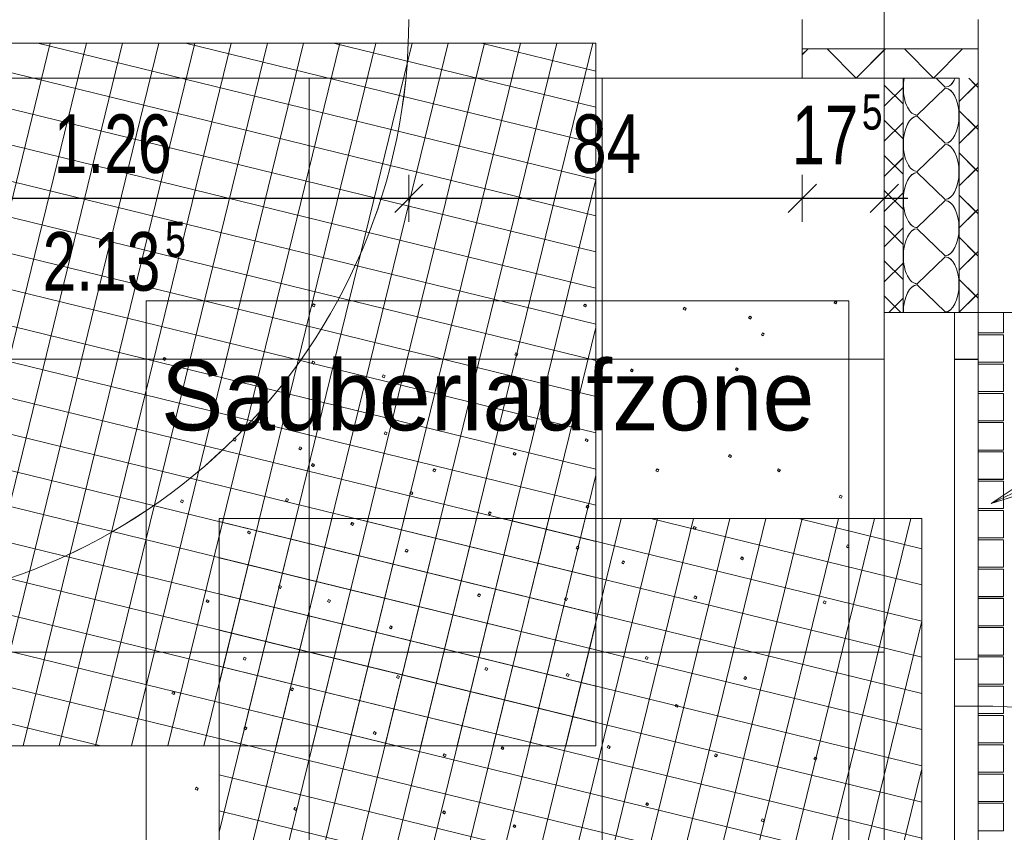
# Model space of a CAD drawing. Extents: x 229 to 926, y 37 to 878.
# Tile 42 of 201: x 516 to 558, y 131 to 165. Entities that reach past the tile are written whole.
import ezdxf
from ezdxf.lldxf.tags import DXFTag

# ---------------------------------------------------------------- set-up
doc = ezdxf.new("R2010")
doc.units = 0
doc.layers.get('0').update_dxf_attribs({"linetype": 'fein_strichliert', "lineweight": 13})
for name, color, linetype, lineweight in [('Axen', 7, 'Continuous', 25), ('Axen-A03CP9SWA9', 7, 'Continuous', 25), ('Beschriftung', 7, 'Continuous', 25), ('Beschriftung-A03CP9SUA9', 7, 'Continuous', 25), ('Bewegungsfläche', 7, 'Continuous', 25), ('Boden', 7, 'Continuous', 25), ('Boden-A03CP9SVA9', 7, 'Continuous', 25), ('Deckenspiegel', 7, 'Continuous', 25), ('Fullfläche', 7, 'Continuous', 25), ('Fullfläche-A03CP9SXA9', 7, 'Continuous', 25), ('Maßlinien', 7, 'Continuous', 25), ('Maßlinien-A03CP9T3A9', 7, 'Continuous', 25), ('Türen', 7, 'Continuous', 25), ('Türen-A03CP9T1A9', 7, 'Continuous', 25), ('Wände', 7, 'Continuous', 25), ('Wände-A03CP9T2A9', 7, 'Continuous', 25)]:
    doc.layers.add(name, color=color, linetype=linetype, lineweight=lineweight)
doc.styles.get("Standard").update_dxf_attribs({"font": 'arial.ttf'})
tags = doc.linetypes.add('ALL_S25', pattern=[0.001, 0, -0.001]).pattern_tags.tags
tags[6:7] = [DXFTag(74, 4), DXFTag(75, 0), DXFTag(340, '0'), DXFTag(46, 1.0), DXFTag(50, 0.0), DXFTag(44, 0.0), DXFTag(45, 0.0)]
tags[4:5] = [DXFTag(74, 4), DXFTag(75, 0), DXFTag(340, '0'), DXFTag(46, 1.0), DXFTag(50, 0.0), DXFTag(44, 0.0), DXFTag(45, 0.0)]
tags = doc.linetypes.add('ALL_S25-A03CP9T4A9', pattern=[0.001, 0, -0.001]).pattern_tags.tags
tags[6:7] = [DXFTag(74, 4), DXFTag(75, 0), DXFTag(340, '0'), DXFTag(46, 1.0), DXFTag(50, 0.0), DXFTag(44, 0.0), DXFTag(45, 0.0)]
tags[4:5] = [DXFTag(74, 4), DXFTag(75, 0), DXFTag(340, '0'), DXFTag(46, 1.0), DXFTag(50, 0.0), DXFTag(44, 0.0), DXFTag(45, 0.0)]
tags = doc.linetypes.add('fein_strichliert', pattern=[4, 1, -2, 1]).pattern_tags.tags
tags[8:9] = [DXFTag(74, 4), DXFTag(75, 0), DXFTag(340, '0'), DXFTag(46, 0.0), DXFTag(50, 0.0), DXFTag(44, 0.0), DXFTag(45, 0.0)]
tags[6:7] = [DXFTag(74, 4), DXFTag(75, 0), DXFTag(340, '0'), DXFTag(46, 0.0), DXFTag(50, 0.0), DXFTag(44, 0.0), DXFTag(45, 0.0)]
tags[4:5] = [DXFTag(74, 4), DXFTag(75, 0), DXFTag(340, '0'), DXFTag(46, 0.0), DXFTag(50, 0.0), DXFTag(44, 0.0), DXFTag(45, 0.0)]
tags = doc.linetypes.add('PUNKT2_S9', pattern=[0.001, 0, -0.001]).pattern_tags.tags
tags[6:7] = [DXFTag(74, 4), DXFTag(75, 0), DXFTag(340, '0'), DXFTag(46, 1.0), DXFTag(50, 0.0), DXFTag(44, 0.0), DXFTag(45, 0.0)]
tags[4:5] = [DXFTag(74, 4), DXFTag(75, 0), DXFTag(340, '0'), DXFTag(46, 1.0), DXFTag(50, 0.0), DXFTag(44, 0.0), DXFTag(45, 0.0)]
tags = doc.linetypes.add('PUNKT2_S9-A03CP9T5A9', pattern=[0.001, 0, -0.001]).pattern_tags.tags
tags[6:7] = [DXFTag(74, 4), DXFTag(75, 0), DXFTag(340, '0'), DXFTag(46, 1.0), DXFTag(50, 0.0), DXFTag(44, 0.0), DXFTag(45, 0.0)]
tags[4:5] = [DXFTag(74, 4), DXFTag(75, 0), DXFTag(340, '0'), DXFTag(46, 1.0), DXFTag(50, 0.0), DXFTag(44, 0.0), DXFTag(45, 0.0)]

# ---------------------------------------------------------------- blocks, each defined once
blk = doc.blocks.new('Referenz-A03CP9SSA9', base_point=(255.728, 65.704))
at = {"layer": 'Axen', "color": 0, "linetype": 'ALL_S25', "lineweight": -2, "ltscale": 0.13}
blk.add_line((552.834, 66.032), (552.834, 801.546), dxfattribs=at)
at = {"layer": 'Beschriftung', "color": 0, "lineweight": -2}
for p, q in [((557.389, 144.687), (569.972, 150.752)), ((557.389, 144.687), (561.499, 147.445)), ((557.389, 144.687), (561.499, 147.445)), ((562.107, 146.184), (557.389, 144.687)), ((562.107, 146.184), (557.389, 144.687)), ((557.389, 144.687), (557.389, 144.687)), ((557.389, 144.687), (557.389, 144.687)), ((557.389, 144.687), (557.389, 144.687))]:
    blk.add_line(p, q, dxfattribs=at)
at = {"layer": 'Bewegungsfläche', "color": 0, "lineweight": -2}
for p, q in [((510.514, 136.89), (517.232, 164.346)), ((510.514, 164.346), (540.514, 164.346)), ((511.436, 134.346), (518.776, 164.346)), ((512.98, 134.346), (520.321, 164.346)), ((514.524, 134.346), (521.865, 164.346)), ((516.069, 134.346), (523.409, 164.346)), ((516.699, 164.346), (540.514, 158.519)), ((517.613, 134.346), (524.953, 164.346)), ((519.157, 134.346), (526.498, 164.346)), ((520.701, 134.346), (528.042, 164.346)), ((522.246, 134.346), (529.586, 164.346)), ((523.01, 164.346), (540.514, 160.063)), ((523.79, 134.346), (531.13, 164.346)), ((525.334, 134.346), (532.675, 164.346)), ((526.878, 134.346), (534.219, 164.346)), ((528.423, 134.346), (535.763, 164.346)), ((529.321, 164.346), (540.514, 161.607)), ((529.967, 134.346), (537.307, 164.346)), ((531.511, 134.346), (538.852, 164.346)), ((533.055, 134.346), (540.396, 164.346)), ((535.633, 164.346), (540.514, 163.152)), ((540.514, 164.346), (540.514, 134.346)), ((510.514, 164.315), (540.514, 156.975)), ((510.514, 162.771), (540.514, 155.43)), ((510.514, 161.227), (540.514, 153.886)), ((510.514, 159.682), (540.514, 152.342)), ((534.6, 134.346), (540.514, 158.517)), ((510.514, 158.138), (540.514, 150.798)), ((510.514, 156.594), (540.514, 149.253)), ((510.514, 155.05), (540.514, 147.709)), ((510.514, 153.505), (540.514, 146.165)), ((536.144, 134.346), (540.514, 152.206)), ((510.514, 151.961), (540.514, 144.621)), ((510.514, 150.417), (540.514, 143.076)), ((510.514, 148.873), (540.514, 141.532)), ((510.514, 147.329), (540.514, 139.988)), ((537.688, 134.346), (540.514, 145.895)), ((510.514, 145.784), (540.514, 138.444)), ((510.514, 144.24), (540.514, 136.899)), ((524.434, 143.289), (524.619, 144.046)), ((524.434, 136.978), (526.163, 144.046)), ((524.434, 130.667), (527.707, 144.046)), ((524.434, 124.355), (529.252, 144.046)), ((524.434, 118.044), (530.796, 144.046)), ((554.434, 144.046), (524.434, 144.046)), ((524.434, 144.046), (524.434, 114.046)), ((524.434, 143.922), (554.434, 136.582)), ((525, 114.046), (532.34, 144.046)), ((526.544, 114.046), (533.885, 144.046)), ((528.088, 114.046), (535.429, 144.046)), ((529.632, 114.046), (536.973, 144.046)), ((530.24, 144.046), (554.434, 138.126)), ((531.177, 114.046), (538.517, 144.046)), ((532.721, 114.046), (540.062, 144.046)), ((534.265, 114.046), (541.606, 144.046)), ((535.809, 114.046), (543.15, 144.046)), ((536.551, 144.046), (554.434, 139.67)), ((537.354, 114.046), (544.694, 144.046)), ((538.898, 114.046), (546.239, 144.046)), ((540.442, 114.046), (547.783, 144.046)), ((541.986, 114.046), (549.327, 144.046)), ((542.862, 144.046), (554.434, 141.215)), ((543.531, 114.046), (550.871, 144.046)), ((545.075, 114.046), (552.416, 144.046)), ((546.619, 114.046), (553.96, 144.046)), ((549.173, 144.046), (554.434, 142.759)), ((554.434, 114.046), (554.434, 144.046)), ((510.514, 142.696), (540.514, 135.355)), ((524.434, 142.378), (554.434, 135.038)), ((510.514, 141.152), (538.327, 134.346)), ((524.434, 140.834), (554.434, 133.493)), ((510.514, 139.607), (532.016, 134.346)), ((539.232, 134.346), (540.514, 139.584)), ((548.163, 114.046), (554.434, 139.672)), ((524.434, 139.29), (554.434, 131.949)), ((510.514, 138.063), (525.705, 134.346)), ((524.434, 137.745), (554.434, 130.405)), ((510.514, 136.519), (519.393, 134.346)), ((524.434, 136.201), (554.434, 128.861)), ((524.434, 134.657), (554.434, 127.316)), ((540.514, 134.346), (510.514, 134.346)), ((549.708, 114.046), (554.434, 133.361)), ((524.434, 133.113), (554.434, 125.772)), ((524.434, 131.568), (554.434, 124.228))]:
    blk.add_line(p, q, dxfattribs=at)
at = {"layer": 'Boden', "color": 0, "lineweight": -2}
for p, q in [((521.316, 109.344), (521.321, 153.344)), ((521.321, 153.344), (551.321, 153.34)), ((528.417, 153.132), (528.462, 153.213)), ((528.498, 153.088), (528.417, 153.132)), ((528.462, 153.213), (528.542, 153.169)), ((528.542, 153.169), (528.498, 153.088)), ((540, 153.126), (540.044, 153.206)), ((540.08, 153.081), (540, 153.126)), ((540.044, 153.206), (540.124, 153.162)), ((540.124, 153.162), (540.08, 153.081)), ((544.247, 152.986), (544.292, 153.066)), ((544.292, 153.066), (544.372, 153.022)), ((544.372, 153.022), (544.328, 152.942)), ((550.689, 153.255), (550.733, 153.335)), ((550.769, 153.211), (550.689, 153.255)), ((550.733, 153.335), (550.813, 153.291)), ((550.813, 153.291), (550.769, 153.211)), ((551.321, 153.34), (551.316, 109.34)), ((544.328, 152.942), (544.247, 152.986)), ((547.043, 152.612), (547.087, 152.692)), ((547.124, 152.567), (547.043, 152.612)), ((547.087, 152.692), (547.168, 152.648)), ((547.168, 152.648), (547.124, 152.567)), ((559.834, 152.846), (556.834, 152.846)), ((556.834, 152.846), (556.834, 109.846)), ((557.926, 151.974), (557.927, 152.846)), ((547.585, 151.894), (547.629, 151.975)), ((547.666, 151.85), (547.585, 151.894)), ((547.629, 151.975), (547.71, 151.931)), ((547.71, 151.931), (547.666, 151.85)), ((556.834, 151.974), (557.926, 151.974)), ((557.926, 151.894), (556.834, 151.894)), ((557.926, 150.724), (557.926, 151.894)), ((522.043, 150.842), (522.088, 150.923)), ((522.088, 150.923), (522.168, 150.878)), ((537.064, 151.043), (537.108, 151.124)), ((537.145, 150.999), (537.064, 151.043)), ((537.108, 151.124), (537.189, 151.08)), ((537.189, 151.08), (537.145, 150.999)), ((522.124, 150.798), (522.043, 150.842)), ((522.168, 150.878), (522.124, 150.798)), ((528.398, 150.69), (528.443, 150.771)), ((528.479, 150.646), (528.398, 150.69)), ((528.443, 150.771), (528.523, 150.726)), ((528.523, 150.726), (528.479, 150.646)), ((546.476, 150.406), (546.521, 150.486)), ((546.521, 150.486), (546.601, 150.442)), ((556.834, 150.724), (557.926, 150.724)), ((557.926, 150.644), (556.834, 150.644)), ((557.925, 149.474), (557.926, 150.644)), ((531.401, 150.105), (531.445, 150.186)), ((531.482, 150.061), (531.401, 150.105)), ((531.445, 150.186), (531.526, 150.141)), ((531.526, 150.141), (531.482, 150.061)), ((541.993, 150.352), (542.037, 150.433)), ((542.074, 150.308), (541.993, 150.352)), ((542.037, 150.433), (542.118, 150.388)), ((542.118, 150.388), (542.074, 150.308)), ((546.557, 150.361), (546.476, 150.406)), ((546.601, 150.442), (546.557, 150.361)), ((537.364, 149.152), (537.408, 149.233)), ((537.408, 149.233), (537.489, 149.188)), ((549.272, 149.386), (549.317, 149.466)), ((549.353, 149.341), (549.272, 149.386)), ((549.317, 149.466), (549.397, 149.422)), ((549.397, 149.422), (549.353, 149.341)), ((556.834, 149.474), (557.925, 149.474)), ((557.925, 149.394), (556.834, 149.394)), ((557.925, 148.224), (557.925, 149.394)), ((537.445, 149.108), (537.364, 149.152)), ((537.489, 149.188), (537.445, 149.108)), ((544.859, 149.019), (544.903, 149.1)), ((544.94, 148.975), (544.859, 149.019)), ((544.903, 149.1), (544.984, 149.055)), ((544.984, 149.055), (544.94, 148.975)), ((526.534, 148.003), (526.579, 148.083)), ((526.615, 147.959), (526.534, 148.003)), ((526.579, 148.083), (526.659, 148.039)), ((526.659, 148.039), (526.615, 147.959)), ((556.834, 148.224), (557.925, 148.224)), ((557.924, 148.144), (556.834, 148.144)), ((557.924, 146.974), (557.924, 148.144)), ((531.484, 147.671), (531.528, 147.752)), ((531.564, 147.627), (531.484, 147.671)), ((531.528, 147.752), (531.609, 147.708)), ((531.609, 147.708), (531.564, 147.627)), ((525.043, 147.403), (525.087, 147.483)), ((525.123, 147.358), (525.043, 147.403)), ((525.087, 147.483), (525.167, 147.439)), ((525.167, 147.439), (525.123, 147.358)), ((527.838, 147.028), (527.883, 147.109)), ((527.883, 147.109), (527.963, 147.064)), ((540.067, 147.376), (540.112, 147.457)), ((540.148, 147.332), (540.067, 147.376)), ((540.112, 147.457), (540.192, 147.412)), ((540.192, 147.412), (540.148, 147.332)), ((527.919, 146.984), (527.838, 147.028)), ((527.963, 147.064), (527.919, 146.984)), ((536.988, 146.793), (537.032, 146.874)), ((537.068, 146.749), (536.988, 146.793)), ((537.032, 146.874), (537.113, 146.829)), ((537.113, 146.829), (537.068, 146.749)), ((546.18, 146.696), (546.225, 146.776)), ((546.261, 146.651), (546.18, 146.696)), ((546.225, 146.776), (546.305, 146.732)), ((546.305, 146.732), (546.261, 146.651)), ((556.834, 146.974), (557.924, 146.974)), ((557.924, 146.894), (556.834, 146.894)), ((557.923, 145.724), (557.924, 146.894)), ((528.38, 146.311), (528.424, 146.392)), ((528.461, 146.267), (528.38, 146.311)), ((528.424, 146.392), (528.505, 146.347)), ((528.505, 146.347), (528.461, 146.267)), ((533.568, 146.09), (533.612, 146.171)), ((533.649, 146.046), (533.568, 146.09)), ((533.612, 146.171), (533.693, 146.127)), ((533.693, 146.127), (533.649, 146.046)), ((543.087, 146.088), (543.131, 146.168)), ((543.168, 146.043), (543.087, 146.088)), ((543.131, 146.168), (543.212, 146.124)), ((543.212, 146.124), (543.168, 146.043)), ((548.271, 146.095), (548.315, 146.176)), ((548.352, 146.051), (548.271, 146.095)), ((548.315, 146.176), (548.396, 146.132)), ((548.396, 146.132), (548.352, 146.051)), ((556.834, 145.724), (557.923, 145.724)), ((557.923, 145.644), (556.834, 145.644)), ((557.923, 144.474), (557.923, 145.644)), ((532.581, 145.116), (532.625, 145.197)), ((532.661, 145.072), (532.581, 145.116)), ((532.625, 145.197), (532.706, 145.152)), ((532.706, 145.152), (532.661, 145.072)), ((550.911, 144.967), (550.955, 145.048)), ((550.955, 145.048), (551.036, 145.004)), ((551.036, 145.004), (550.992, 144.923)), ((522.788, 144.769), (522.833, 144.849)), ((522.869, 144.724), (522.788, 144.769)), ((522.833, 144.849), (522.913, 144.805)), ((522.913, 144.805), (522.869, 144.724)), ((527.272, 144.822), (527.316, 144.903)), ((527.352, 144.778), (527.272, 144.822)), ((527.316, 144.903), (527.396, 144.859)), ((527.396, 144.859), (527.352, 144.778)), ((540.103, 144.533), (540.147, 144.613)), ((540.147, 144.613), (540.227, 144.569)), ((550.992, 144.923), (550.911, 144.967)), ((535.933, 144.258), (535.978, 144.339)), ((536.014, 144.214), (535.933, 144.258)), ((535.978, 144.339), (536.058, 144.294)), ((536.058, 144.294), (536.014, 144.214)), ((540.183, 144.488), (540.103, 144.533)), ((540.227, 144.569), (540.183, 144.488)), ((556.834, 144.474), (557.923, 144.474)), ((557.923, 144.394), (556.834, 144.394)), ((557.922, 143.224), (557.923, 144.394)), ((530.068, 143.802), (530.112, 143.883)), ((530.148, 143.758), (530.068, 143.802)), ((530.112, 143.883), (530.192, 143.839)), ((530.192, 143.839), (530.148, 143.758)), ((525.654, 143.436), (525.699, 143.516)), ((525.735, 143.391), (525.654, 143.436)), ((525.699, 143.516), (525.779, 143.472)), ((525.779, 143.472), (525.735, 143.391)), ((544.675, 143.634), (544.72, 143.714)), ((544.756, 143.589), (544.675, 143.634)), ((544.72, 143.714), (544.8, 143.67)), ((544.8, 143.67), (544.756, 143.589)), ((551.215, 142.848), (551.259, 142.928)), ((551.259, 142.928), (551.32, 142.895)), ((556.834, 143.224), (557.922, 143.224)), ((557.922, 143.144), (556.834, 143.144)), ((557.921, 141.974), (557.922, 143.144)), ((532.378, 142.662), (532.422, 142.742)), ((532.458, 142.618), (532.378, 142.662)), ((532.422, 142.742), (532.503, 142.698)), ((532.503, 142.698), (532.458, 142.618)), ((539.674, 142.784), (539.718, 142.864)), ((539.754, 142.739), (539.674, 142.784)), ((539.718, 142.864), (539.799, 142.82)), ((539.799, 142.82), (539.754, 142.739)), ((551.295, 142.804), (551.215, 142.848)), ((551.32, 142.848), (551.295, 142.804)), ((551.32, 142.895), (551.32, 142.848)), ((541.625, 142.163), (541.669, 142.244)), ((541.705, 142.119), (541.625, 142.163)), ((541.669, 142.244), (541.749, 142.2)), ((541.749, 142.2), (541.705, 142.119)), ((546.701, 142.327), (546.745, 142.408)), ((546.781, 142.283), (546.701, 142.327)), ((546.745, 142.408), (546.826, 142.363)), ((546.826, 142.363), (546.781, 142.283)), ((556.834, 141.974), (557.921, 141.974)), ((557.921, 141.894), (556.834, 141.894)), ((557.921, 140.724), (557.921, 141.894)), ((526.976, 141.112), (527.02, 141.193)), ((527.056, 141.068), (526.976, 141.112)), ((527.02, 141.193), (527.1, 141.148)), ((527.1, 141.148), (527.056, 141.068)), ((535.475, 140.75), (535.519, 140.831)), ((535.519, 140.831), (535.599, 140.787)), ((523.882, 140.504), (523.927, 140.585)), ((523.963, 140.46), (523.882, 140.504)), ((523.927, 140.585), (524.007, 140.541)), ((524.007, 140.541), (523.963, 140.46)), ((529.066, 140.512), (529.111, 140.592)), ((529.147, 140.468), (529.066, 140.512)), ((529.111, 140.592), (529.191, 140.548)), ((529.191, 140.548), (529.147, 140.468)), ((535.555, 140.706), (535.475, 140.75)), ((535.599, 140.787), (535.555, 140.706)), ((539.184, 140.6), (539.228, 140.681)), ((539.265, 140.556), (539.184, 140.6)), ((539.228, 140.681), (539.309, 140.636)), ((539.309, 140.636), (539.265, 140.556)), ((544.706, 140.664), (544.75, 140.745)), ((544.786, 140.62), (544.706, 140.664)), ((544.75, 140.745), (544.83, 140.7)), ((544.83, 140.7), (544.786, 140.62)), ((550.223, 140.456), (550.267, 140.537)), ((550.304, 140.412), (550.223, 140.456)), ((550.267, 140.537), (550.348, 140.492)), ((550.348, 140.492), (550.304, 140.412)), ((556.834, 140.724), (557.921, 140.724)), ((557.921, 140.644), (556.834, 140.644)), ((557.92, 139.474), (557.921, 140.644)), ((531.706, 139.384), (531.75, 139.465)), ((531.787, 139.34), (531.706, 139.384)), ((531.75, 139.465), (531.831, 139.42)), ((531.831, 139.42), (531.787, 139.34)), ((556.834, 139.474), (557.92, 139.474)), ((557.92, 139.394), (556.834, 139.394)), ((557.919, 138.224), (557.92, 139.394)), ((525.471, 138.05), (525.515, 138.131)), ((525.551, 138.006), (525.471, 138.05)), ((525.515, 138.131), (525.595, 138.087)), ((525.595, 138.087), (525.551, 138.006)), ((542.624, 138.08), (542.668, 138.161)), ((542.705, 138.036), (542.624, 138.08)), ((542.668, 138.161), (542.749, 138.117)), ((542.749, 138.117), (542.705, 138.036)), ((556.834, 138.224), (557.919, 138.224)), ((557.919, 138.144), (556.834, 138.144)), ((557.919, 136.974), (557.919, 138.144)), ((535.783, 137.612), (535.827, 137.692)), ((535.864, 137.567), (535.783, 137.612)), ((535.827, 137.692), (535.908, 137.648)), ((535.908, 137.648), (535.864, 137.567)), ((532.01, 137.265), (532.054, 137.345)), ((532.09, 137.22), (532.01, 137.265)), ((532.054, 137.345), (532.135, 137.301)), ((532.135, 137.301), (532.09, 137.22)), ((539.254, 137.35), (539.298, 137.431)), ((539.335, 137.306), (539.254, 137.35)), ((539.298, 137.431), (539.379, 137.387)), ((539.379, 137.387), (539.335, 137.306)), ((546.831, 137.221), (546.876, 137.301)), ((546.912, 137.176), (546.831, 137.221)), ((546.876, 137.301), (546.956, 137.257)), ((546.956, 137.257), (546.912, 137.176)), ((522.42, 136.58), (522.464, 136.661)), ((522.464, 136.661), (522.545, 136.616)), ((522.545, 136.616), (522.5, 136.536)), ((527.496, 136.744), (527.54, 136.824)), ((527.576, 136.699), (527.496, 136.744)), ((527.54, 136.824), (527.621, 136.78)), ((527.621, 136.78), (527.576, 136.699)), ((556.834, 136.974), (557.919, 136.974)), ((557.919, 136.894), (556.834, 136.894)), ((557.918, 135.724), (557.919, 136.894)), ((522.5, 136.536), (522.42, 136.58)), ((543.906, 136.037), (543.95, 136.117)), ((543.986, 135.992), (543.906, 136.037)), ((543.95, 136.117), (544.03, 136.073)), ((544.03, 136.073), (543.986, 135.992)), ((556.834, 135.724), (557.918, 135.724)), ((557.918, 135.644), (556.834, 135.644)), ((557.917, 134.474), (557.918, 135.644)), ((525.501, 135.081), (525.545, 135.161)), ((525.581, 135.036), (525.501, 135.081)), ((525.545, 135.161), (525.626, 135.117)), ((525.626, 135.117), (525.581, 135.036)), ((531.018, 134.873), (531.062, 134.953)), ((531.062, 134.953), (531.143, 134.909)), ((531.099, 134.828), (531.018, 134.873)), ((531.143, 134.909), (531.099, 134.828)), ((536.475, 134.23), (536.519, 134.311)), ((536.555, 134.186), (536.475, 134.23)), ((536.519, 134.311), (536.599, 134.267)), ((536.599, 134.267), (536.555, 134.186)), ((541.002, 134.276), (541.046, 134.357)), ((541.082, 134.232), (541.002, 134.276)), ((541.046, 134.357), (541.126, 134.312)), ((541.126, 134.312), (541.082, 134.232)), ((556.834, 134.474), (557.917, 134.474)), ((557.917, 134.394), (556.834, 134.394)), ((557.917, 133.224), (557.917, 134.394)), ((534.001, 133.928), (534.045, 134.008)), ((534.081, 133.883), (534.001, 133.928)), ((534.045, 134.008), (534.125, 133.964)), ((534.125, 133.964), (534.081, 133.883)), ((545.583, 133.921), (545.627, 134.001)), ((545.664, 133.877), (545.583, 133.921)), ((545.627, 134.001), (545.708, 133.957)), ((545.708, 133.957), (545.664, 133.877)), ((549.831, 133.781), (549.875, 133.862)), ((549.911, 133.737), (549.831, 133.781)), ((549.875, 133.862), (549.956, 133.817)), ((549.956, 133.817), (549.911, 133.737)), ((556.834, 133.224), (557.917, 133.224)), ((557.917, 133.144), (556.834, 133.144)), ((557.916, 131.974), (557.917, 133.144)), ((523.419, 132.497), (523.464, 132.577)), ((523.5, 132.453), (523.419, 132.497)), ((523.464, 132.577), (523.544, 132.533)), ((523.544, 132.533), (523.5, 132.453)), ((556.834, 131.974), (557.916, 131.974)), ((527.627, 131.637), (527.671, 131.718)), ((527.707, 131.593), (527.627, 131.637)), ((527.671, 131.718), (527.751, 131.673)), ((527.751, 131.673), (527.707, 131.593)), ((533.982, 131.485), (534.026, 131.566)), ((534.026, 131.566), (534.107, 131.522)), ((542.648, 131.839), (542.692, 131.919)), ((542.728, 131.794), (542.648, 131.839)), ((542.692, 131.919), (542.772, 131.875)), ((542.772, 131.875), (542.728, 131.794)), ((557.916, 131.894), (556.834, 131.894)), ((557.915, 130.724), (557.916, 131.894)), ((534.062, 131.441), (533.982, 131.485)), ((534.107, 131.522), (534.062, 131.441)), ((547.577, 131.147), (547.621, 131.228)), ((547.657, 131.103), (547.577, 131.147)), ((547.621, 131.228), (547.701, 131.183)), ((547.701, 131.183), (547.657, 131.103)), ((536.984, 130.9), (537.029, 130.981)), ((537.065, 130.856), (536.984, 130.9)), ((537.029, 130.981), (537.109, 130.937)), ((537.109, 130.937), (537.065, 130.856)), ((556.834, 130.724), (557.915, 130.724))]:
    blk.add_line(p, q, dxfattribs=at)
at = {"layer": 'Fullfläche', "color": 0, "lineweight": -2}
for p, q in [((549.334, 163.852), (549.578, 164.096)), ((551.63, 162.854), (550.389, 164.096)), ((551.637, 162.854), (552.878, 164.096)), ((554.93, 162.854), (553.69, 164.096)), ((554.937, 162.854), (556.177, 164.095)), ((551.626, 162.846), (551.63, 162.85)), ((551.642, 162.846), (551.637, 162.85)), ((554.925, 162.845), (554.93, 162.85)), ((554.942, 162.845), (554.937, 162.85)), ((555.434, 162.47), (555.042, 162.846)), ((556.734, 162.556), (556.443, 162.846)), ((552.834, 162.552), (553.634, 161.753)), ((552.834, 161.655), (553.634, 162.454)), ((554.234, 161.27), (555.434, 162.422)), ((556.734, 162.552), (556.034, 161.853)), ((556.834, 162.654), (556.735, 162.556)), ((556.834, 162.454), (556.735, 162.552)), ((556.734, 160.756), (556.034, 161.455)), ((552.834, 161.052), (553.634, 160.253)), ((555.434, 160.07), (554.234, 161.222)), ((552.834, 160.155), (553.634, 160.954)), ((556.734, 160.752), (556.034, 160.053)), ((556.834, 160.854), (556.735, 160.756)), ((556.834, 160.654), (556.735, 160.752)), ((554.234, 158.87), (555.434, 160.022)), ((552.834, 159.552), (553.634, 158.753)), ((552.834, 158.655), (553.634, 159.454)), ((556.734, 158.956), (556.034, 159.655)), ((556.734, 158.952), (556.034, 158.253)), ((556.834, 159.054), (556.735, 158.956)), ((556.834, 158.854), (556.735, 158.952)), ((555.434, 157.67), (554.234, 158.822)), ((552.834, 158.052), (553.634, 157.253)), ((552.834, 157.155), (553.634, 157.954)), ((554.234, 156.47), (555.434, 157.622)), ((556.734, 157.156), (556.034, 157.855)), ((556.834, 157.254), (556.736, 157.156)), ((556.734, 157.152), (556.034, 156.453)), ((556.834, 157.054), (556.736, 157.152)), ((552.834, 156.553), (553.634, 155.753)), ((552.834, 155.655), (553.634, 156.454)), ((555.434, 155.27), (554.234, 156.422)), ((556.734, 155.356), (556.034, 156.055)), ((554.234, 154.07), (555.434, 155.222)), ((556.734, 155.352), (556.034, 154.653)), ((556.834, 155.454), (556.736, 155.356)), ((556.834, 155.254), (556.736, 155.352)), ((552.834, 155.053), (553.634, 154.253)), ((552.834, 154.155), (553.634, 154.954)), ((556.734, 153.556), (556.034, 154.255)), ((555.434, 152.87), (554.234, 154.022)), ((552.834, 153.553), (553.541, 152.846)), ((553.025, 152.846), (553.634, 153.454)), ((556.734, 153.552), (556.034, 152.853)), ((556.834, 153.654), (556.736, 153.556)), ((556.834, 153.454), (556.736, 153.552))]:
    blk.add_line(p, q, dxfattribs=at)
for centre, start_param, end_param in [((554.234, 162.446), 1.223713, 1.570796), ((555.434, 163.646), 3.141593, 3.964269), ((554.234, 162.446), 1.570796, 3.141593), ((555.434, 161.246), 3.141593, 6.283185), ((554.234, 160.046), 0, 1.570796), ((554.234, 160.046), 1.570796, 3.141593), ((555.434, 158.846), 3.141593, 6.283185), ((554.234, 157.646), 0, 1.570796), ((554.234, 157.646), 1.570796, 3.141593), ((555.434, 156.446), 3.141593, 6.283185), ((554.234, 155.246), 0, 1.570796), ((554.234, 155.246), 1.570796, 3.141593), ((555.434, 154.046), 3.141593, 6.283185), ((554.234, 152.846), 0, 1.570796)]:
    blk.add_ellipse(centre, major_axis=(0, 1.176), ratio=0.5, start_param=start_param, end_param=end_param, dxfattribs=at)
at = {"layer": 'Maßlinien', "color": 0, "lineweight": -2}
for p, q in [((532.534, 157.719), (532.534, 158.719)), ((549.334, 157.719), (549.334, 158.719)), ((552.834, 157.719), (552.834, 158.719)), ((531.934, 157.119), (533.134, 158.319)), ((548.734, 157.119), (549.934, 158.319)), ((552.234, 157.119), (553.434, 158.319)), ((507.334, 157.719), (532.534, 157.719)), ((532.534, 157.719), (532.534, 156.719)), ((532.534, 157.719), (549.334, 157.719)), ((549.334, 157.719), (549.334, 156.719)), ((549.334, 157.719), (552.834, 157.719)), ((552.834, 157.719), (552.834, 156.719)), ((552.834, 157.719), (553.834, 157.719))]:
    blk.add_line(p, q, dxfattribs=at)
at = {"layer": 'Türen', "color": 0, "lineweight": -2}
for p, q in [((555.834, 152.846), (555.834, 136.046)), ((556.834, 136.046), (556.834, 152.846)), ((556.834, 150.846), (555.834, 150.846)), ((555.834, 138.046), (556.834, 138.046)), ((556.834, 136.046), (555.834, 136.046))]:
    blk.add_line(p, q, dxfattribs=at)
at = {"layer": 'Türen', "color": 0, "linetype": 'PUNKT2_S9', "lineweight": -2, "ltscale": 0.13}
for p, q in [((555.834, 136.046), (555.834, 110.846)), ((556.834, 110.846), (556.834, 136.046))]:
    blk.add_line(p, q, dxfattribs=at)
at = {"layer": 'Türen', "color": 0, "lineweight": -2}
for centre, major_axis, end_param in [((507.334, 165.346), (0, -25.2), 1.570796), ((556.834, 110.846), (25.2, 0), 1.570797)]:
    blk.add_ellipse(centre, major_axis=major_axis, ratio=1, start_param=0, end_param=end_param, dxfattribs=at)
at = {"layer": 'Wände', "color": 0, "lineweight": -2}
for p, q in [((549.334, 165.346), (549.334, 162.846)), ((556.834, 152.846), (556.834, 165.346)), ((549.334, 164.096), (556.834, 164.095)), ((549.334, 162.846), (556.034, 162.846)), ((552.834, 162.846), (552.834, 152.846)), ((553.634, 152.846), (553.634, 162.846)), ((556.034, 152.846), (556.034, 162.846)), ((552.834, 152.846), (556.834, 152.846)), ((552.834, 132.346), (552.834, 132.346))]:
    blk.add_line(p, q, dxfattribs=at)
at = {"layer": 'Boden', "color": 0, "lineweight": -2, "insert": (521.96, 150.817), "char_height": 3, "attachment_point": 1, "rotation": 359.9932}
blk.add_mtext('{\\W0.95;\\fArial;Sauberlaufzone}', dxfattribs=at)
at = {"layer": 'Maßlinien', "color": 0, "lineweight": -2, "attachment_point": 1, "rotation": 0}
for s, insert, char_height in [('{\\W0.76;\\fArial;5}', (551.873, 162.154), 1.5), ('{\\W0.73;\\fArial;17}', (548.885, 161.672), 2.5), ('{\\W0.74;\\fArial;1.26}', (517.381, 161.302), 2.5), ('{\\W0.76;\\fArial;84}', (539.505, 161.302), 2.5), ('{\\W0.76;\\fArial;5}', (522.132, 156.719), 1.5), ('{\\W0.74;\\fArial;2.13}', (516.903, 156.277), 2.5)]:
    blk.add_mtext(s, dxfattribs=dict(at, insert=insert, char_height=char_height))
blk = doc.blocks.new('Referenz-A03CP9T9A9', base_point=(255.728, 65.706))
at = {"layer": 'Axen-A03CP9SWA9', "color": 0, "linetype": 'ALL_S25-A03CP9T4A9', "lineweight": -2, "ltscale": 0.13}
blk.add_line((552.833, 66.032), (552.833, 801.546), dxfattribs=at)
at = {"layer": 'Beschriftung-A03CP9SUA9', "color": 0, "lineweight": -2}
for p, q in [((557.389, 144.688), (569.972, 150.754)), ((557.389, 144.688), (561.499, 147.447)), ((557.389, 144.688), (561.499, 147.447)), ((562.107, 146.185), (557.389, 144.688)), ((562.107, 146.185), (557.389, 144.688))]:
    blk.add_line(p, q, dxfattribs=at)
at = {"layer": 'Boden-A03CP9SVA9', "color": 0, "lineweight": -2}
for p, q in [((521.316, 109.345), (521.321, 153.345)), ((521.321, 153.345), (551.321, 153.341)), ((528.417, 153.134), (528.461, 153.214)), ((528.497, 153.09), (528.417, 153.134)), ((528.461, 153.214), (528.542, 153.17)), ((528.542, 153.17), (528.497, 153.09)), ((539.999, 153.127), (540.044, 153.208)), ((540.08, 153.083), (539.999, 153.127)), ((540.044, 153.208), (540.124, 153.163)), ((540.124, 153.163), (540.08, 153.083)), ((544.247, 152.987), (544.291, 153.068)), ((544.291, 153.068), (544.372, 153.024)), ((544.372, 153.024), (544.328, 152.943)), ((550.688, 153.256), (550.732, 153.337)), ((550.769, 153.212), (550.688, 153.256)), ((550.732, 153.337), (550.813, 153.292)), ((550.813, 153.292), (550.769, 153.212)), ((551.321, 153.341), (551.315, 109.342)), ((544.328, 152.943), (544.247, 152.987)), ((547.043, 152.613), (547.087, 152.694)), ((547.123, 152.569), (547.043, 152.613)), ((547.087, 152.694), (547.168, 152.649)), ((547.168, 152.649), (547.123, 152.569)), ((559.833, 152.847), (556.833, 152.847)), ((556.833, 152.847), (556.833, 109.847)), ((557.926, 151.975), (557.926, 152.847)), ((547.585, 151.896), (547.629, 151.976)), ((547.665, 151.851), (547.585, 151.896)), ((547.629, 151.976), (547.709, 151.932)), ((547.709, 151.932), (547.665, 151.851)), ((556.833, 151.976), (557.926, 151.975)), ((557.926, 151.895), (556.833, 151.896)), ((557.925, 150.725), (557.926, 151.895)), ((522.043, 150.843), (522.087, 150.924)), ((522.087, 150.924), (522.168, 150.88)), ((537.064, 151.045), (537.108, 151.125)), ((537.144, 151), (537.064, 151.045)), ((537.108, 151.125), (537.189, 151.081)), ((537.189, 151.081), (537.144, 151)), ((522.123, 150.799), (522.043, 150.843)), ((522.168, 150.88), (522.123, 150.799)), ((528.398, 150.691), (528.442, 150.772)), ((528.478, 150.647), (528.398, 150.691)), ((528.442, 150.772), (528.523, 150.728)), ((528.523, 150.728), (528.478, 150.647)), ((546.476, 150.407), (546.52, 150.488)), ((546.52, 150.488), (546.601, 150.443)), ((556.833, 150.726), (557.925, 150.725)), ((557.925, 150.645), (556.833, 150.646)), ((557.925, 149.475), (557.925, 150.645)), ((531.401, 150.106), (531.445, 150.187)), ((531.481, 150.062), (531.401, 150.106)), ((531.445, 150.187), (531.525, 150.143)), ((531.525, 150.143), (531.481, 150.062)), ((541.993, 150.353), (542.037, 150.434)), ((542.073, 150.309), (541.993, 150.353)), ((542.037, 150.434), (542.118, 150.39)), ((542.118, 150.39), (542.073, 150.309)), ((546.557, 150.363), (546.476, 150.407)), ((546.601, 150.443), (546.557, 150.363)), ((537.364, 149.153), (537.408, 149.234)), ((537.408, 149.234), (537.489, 149.19)), ((549.272, 149.387), (549.316, 149.468)), ((549.353, 149.343), (549.272, 149.387)), ((549.316, 149.468), (549.397, 149.423)), ((549.397, 149.423), (549.353, 149.343)), ((556.833, 149.476), (557.925, 149.475)), ((557.925, 149.395), (556.833, 149.396)), ((557.924, 148.225), (557.925, 149.395)), ((537.444, 149.109), (537.364, 149.153)), ((537.489, 149.19), (537.444, 149.109)), ((544.859, 149.02), (544.903, 149.101)), ((544.939, 148.976), (544.859, 149.02)), ((544.903, 149.101), (544.984, 149.057)), ((544.984, 149.057), (544.939, 148.976)), ((526.534, 148.004), (526.578, 148.085)), ((526.615, 147.96), (526.534, 148.004)), ((526.578, 148.085), (526.659, 148.041)), ((526.659, 148.041), (526.615, 147.96)), ((556.833, 148.226), (557.924, 148.225)), ((557.924, 148.145), (556.833, 148.146)), ((557.923, 146.975), (557.924, 148.145)), ((531.483, 147.673), (531.528, 147.753)), ((531.564, 147.628), (531.483, 147.673)), ((531.528, 147.753), (531.608, 147.709)), ((531.608, 147.709), (531.564, 147.628)), ((525.042, 147.404), (525.087, 147.485)), ((525.123, 147.36), (525.042, 147.404)), ((525.087, 147.485), (525.167, 147.44)), ((525.167, 147.44), (525.123, 147.36)), ((527.838, 147.03), (527.882, 147.11)), ((527.882, 147.11), (527.963, 147.066)), ((540.067, 147.377), (540.111, 147.458)), ((540.148, 147.333), (540.067, 147.377)), ((540.111, 147.458), (540.192, 147.414)), ((540.192, 147.414), (540.148, 147.333)), ((527.919, 146.985), (527.838, 147.03)), ((527.963, 147.066), (527.919, 146.985)), ((536.987, 146.794), (537.032, 146.875)), ((537.068, 146.75), (536.987, 146.794)), ((537.032, 146.875), (537.112, 146.831)), ((537.112, 146.831), (537.068, 146.75)), ((546.18, 146.697), (546.224, 146.777)), ((546.261, 146.653), (546.18, 146.697)), ((546.224, 146.777), (546.305, 146.733)), ((546.305, 146.733), (546.261, 146.653)), ((556.833, 146.976), (557.923, 146.975)), ((557.923, 146.895), (556.833, 146.896)), ((557.923, 145.725), (557.923, 146.895)), ((528.38, 146.312), (528.424, 146.393)), ((528.46, 146.268), (528.38, 146.312)), ((528.424, 146.393), (528.505, 146.349)), ((528.505, 146.349), (528.46, 146.268)), ((533.568, 146.092), (533.612, 146.172)), ((533.648, 146.048), (533.568, 146.092)), ((533.612, 146.172), (533.692, 146.128)), ((533.692, 146.128), (533.648, 146.048)), ((543.087, 146.089), (543.131, 146.17)), ((543.167, 146.045), (543.087, 146.089)), ((543.131, 146.17), (543.212, 146.125)), ((543.212, 146.125), (543.167, 146.045)), ((548.271, 146.097), (548.315, 146.177)), ((548.351, 146.052), (548.271, 146.097)), ((548.315, 146.177), (548.396, 146.133)), ((548.396, 146.133), (548.351, 146.052)), ((556.833, 145.726), (557.923, 145.725)), ((557.923, 145.645), (556.833, 145.646)), ((557.922, 144.475), (557.923, 145.645)), ((532.58, 145.117), (532.625, 145.198)), ((532.661, 145.073), (532.58, 145.117)), ((532.625, 145.198), (532.705, 145.154)), ((532.705, 145.154), (532.661, 145.073)), ((550.911, 144.969), (550.955, 145.049)), ((550.955, 145.049), (551.035, 145.005)), ((551.035, 145.005), (550.991, 144.925)), ((522.788, 144.77), (522.832, 144.85)), ((522.869, 144.726), (522.788, 144.77)), ((522.832, 144.85), (522.913, 144.806)), ((522.913, 144.806), (522.869, 144.726)), ((527.271, 144.824), (527.316, 144.904)), ((527.352, 144.779), (527.271, 144.824)), ((527.316, 144.904), (527.396, 144.86)), ((527.396, 144.86), (527.352, 144.779)), ((540.102, 144.534), (540.147, 144.615)), ((540.147, 144.615), (540.227, 144.57)), ((550.991, 144.925), (550.911, 144.969)), ((535.933, 144.259), (535.977, 144.34)), ((536.014, 144.215), (535.933, 144.259)), ((535.977, 144.34), (536.058, 144.296)), ((536.058, 144.296), (536.014, 144.215)), ((540.183, 144.49), (540.102, 144.534)), ((540.227, 144.57), (540.183, 144.49)), ((556.833, 144.476), (557.922, 144.475)), ((557.922, 144.395), (556.833, 144.396)), ((557.922, 143.225), (557.922, 144.395)), ((530.067, 143.804), (530.111, 143.884)), ((530.148, 143.759), (530.067, 143.804)), ((530.111, 143.884), (530.192, 143.84)), ((530.192, 143.84), (530.148, 143.759)), ((525.654, 143.437), (525.698, 143.518)), ((525.735, 143.393), (525.654, 143.437)), ((525.698, 143.518), (525.779, 143.473)), ((525.779, 143.473), (525.735, 143.393)), ((544.675, 143.635), (544.719, 143.716)), ((544.756, 143.591), (544.675, 143.635)), ((544.719, 143.716), (544.8, 143.671)), ((544.8, 143.671), (544.756, 143.591)), ((551.214, 142.849), (551.259, 142.93)), ((551.259, 142.93), (551.319, 142.896)), ((556.833, 143.226), (557.922, 143.225)), ((557.921, 143.145), (556.833, 143.146)), ((557.921, 141.975), (557.921, 143.145)), ((532.377, 142.663), (532.422, 142.744)), ((532.458, 142.619), (532.377, 142.663)), ((532.422, 142.744), (532.502, 142.7)), ((532.502, 142.7), (532.458, 142.619)), ((539.674, 142.785), (539.718, 142.865)), ((539.754, 142.741), (539.674, 142.785)), ((539.718, 142.865), (539.798, 142.821)), ((539.798, 142.821), (539.754, 142.741)), ((551.295, 142.805), (551.214, 142.849)), ((551.319, 142.85), (551.295, 142.805)), ((551.319, 142.896), (551.319, 142.85)), ((541.624, 142.165), (541.668, 142.245)), ((541.705, 142.121), (541.624, 142.165)), ((541.668, 142.245), (541.749, 142.201)), ((541.749, 142.201), (541.705, 142.121)), ((546.7, 142.328), (546.745, 142.409)), ((546.781, 142.284), (546.7, 142.328)), ((546.745, 142.409), (546.825, 142.365)), ((546.825, 142.365), (546.781, 142.284)), ((556.833, 141.976), (557.921, 141.975)), ((557.921, 141.895), (556.833, 141.896)), ((557.92, 140.725), (557.921, 141.895)), ((526.975, 141.114), (527.02, 141.194)), ((527.056, 141.069), (526.975, 141.114)), ((527.02, 141.194), (527.1, 141.15)), ((527.1, 141.15), (527.056, 141.069)), ((535.474, 140.752), (535.518, 140.832)), ((535.518, 140.832), (535.599, 140.788)), ((523.882, 140.506), (523.926, 140.586)), ((523.963, 140.462), (523.882, 140.506)), ((523.926, 140.586), (524.007, 140.542)), ((524.007, 140.542), (523.963, 140.462)), ((529.066, 140.513), (529.11, 140.594)), ((529.147, 140.469), (529.066, 140.513)), ((529.11, 140.594), (529.191, 140.55)), ((529.191, 140.55), (529.147, 140.469)), ((535.555, 140.707), (535.474, 140.752)), ((535.599, 140.788), (535.555, 140.707)), ((539.184, 140.601), (539.228, 140.682)), ((539.264, 140.557), (539.184, 140.601)), ((539.228, 140.682), (539.308, 140.638)), ((539.308, 140.638), (539.264, 140.557)), ((544.705, 140.665), (544.75, 140.746)), ((544.786, 140.621), (544.705, 140.665)), ((544.75, 140.746), (544.83, 140.702)), ((544.83, 140.702), (544.786, 140.621)), ((550.223, 140.457), (550.267, 140.538)), ((550.303, 140.413), (550.223, 140.457)), ((550.267, 140.538), (550.347, 140.494)), ((550.347, 140.494), (550.303, 140.413)), ((556.833, 140.726), (557.92, 140.725)), ((557.92, 140.645), (556.833, 140.646)), ((557.92, 139.475), (557.92, 140.645)), ((531.706, 139.385), (531.75, 139.466)), ((531.786, 139.341), (531.706, 139.385)), ((531.75, 139.466), (531.831, 139.422)), ((531.831, 139.422), (531.786, 139.341)), ((556.833, 139.476), (557.92, 139.475)), ((557.92, 139.395), (556.833, 139.396)), ((557.919, 138.225), (557.92, 139.395)), ((525.47, 138.052), (525.515, 138.132)), ((525.551, 138.007), (525.47, 138.052)), ((525.515, 138.132), (525.595, 138.088)), ((525.595, 138.088), (525.551, 138.007)), ((542.624, 138.082), (542.668, 138.162)), ((542.704, 138.037), (542.624, 138.082)), ((542.668, 138.162), (542.749, 138.118)), ((542.749, 138.118), (542.704, 138.037)), ((556.833, 138.226), (557.919, 138.225)), ((557.919, 138.145), (556.833, 138.146)), ((557.918, 136.975), (557.919, 138.145)), ((535.783, 137.613), (535.827, 137.694)), ((535.863, 137.569), (535.783, 137.613)), ((535.827, 137.694), (535.907, 137.649)), ((535.907, 137.649), (535.863, 137.569)), ((532.01, 137.266), (532.054, 137.347)), ((532.09, 137.222), (532.01, 137.266)), ((532.054, 137.347), (532.134, 137.302)), ((532.134, 137.302), (532.09, 137.222)), ((539.254, 137.352), (539.298, 137.432)), ((539.334, 137.307), (539.254, 137.352)), ((539.298, 137.432), (539.378, 137.388)), ((539.378, 137.388), (539.334, 137.307)), ((546.831, 137.222), (546.875, 137.302)), ((546.912, 137.178), (546.831, 137.222)), ((546.875, 137.302), (546.956, 137.258)), ((546.956, 137.258), (546.912, 137.178)), ((522.419, 136.581), (522.464, 136.662)), ((522.464, 136.662), (522.544, 136.618)), ((522.544, 136.618), (522.5, 136.537)), ((527.495, 136.745), (527.54, 136.826)), ((527.576, 136.701), (527.495, 136.745)), ((527.54, 136.826), (527.62, 136.781)), ((527.62, 136.781), (527.576, 136.701)), ((556.833, 136.976), (557.918, 136.975)), ((557.918, 136.895), (556.833, 136.896)), ((557.918, 135.725), (557.918, 136.895)), ((522.5, 136.537), (522.419, 136.581)), ((543.905, 136.038), (543.949, 136.119)), ((543.986, 135.994), (543.905, 136.038)), ((543.949, 136.119), (544.03, 136.074)), ((544.03, 136.074), (543.986, 135.994)), ((556.833, 135.726), (557.918, 135.725)), ((557.918, 135.645), (556.833, 135.646)), ((557.917, 134.475), (557.918, 135.645)), ((525.5, 135.082), (525.545, 135.163)), ((525.581, 135.038), (525.5, 135.082)), ((525.545, 135.163), (525.625, 135.118)), ((525.625, 135.118), (525.581, 135.038)), ((531.018, 134.874), (531.062, 134.955)), ((531.062, 134.955), (531.143, 134.91)), ((531.098, 134.83), (531.018, 134.874)), ((531.143, 134.91), (531.098, 134.83)), ((536.474, 134.232), (536.518, 134.312)), ((536.555, 134.187), (536.474, 134.232)), ((536.518, 134.312), (536.599, 134.268)), ((536.599, 134.268), (536.555, 134.187)), ((541.001, 134.277), (541.046, 134.358)), ((541.082, 134.233), (541.001, 134.277)), ((541.046, 134.358), (541.126, 134.314)), ((541.126, 134.314), (541.082, 134.233)), ((556.833, 134.476), (557.917, 134.475)), ((557.917, 134.395), (556.833, 134.396)), ((557.916, 133.225), (557.917, 134.395)), ((534, 133.929), (534.045, 134.01)), ((534.081, 133.885), (534, 133.929)), ((534.045, 134.01), (534.125, 133.965)), ((534.125, 133.965), (534.081, 133.885)), ((545.583, 133.922), (545.627, 134.003)), ((545.663, 133.878), (545.583, 133.922)), ((545.627, 134.003), (545.707, 133.958)), ((545.707, 133.958), (545.663, 133.878)), ((549.83, 133.783), (549.875, 133.863)), ((549.911, 133.738), (549.83, 133.783)), ((549.875, 133.863), (549.955, 133.819)), ((549.955, 133.819), (549.911, 133.738)), ((556.833, 133.226), (557.916, 133.225)), ((557.916, 133.145), (556.833, 133.146)), ((557.916, 131.975), (557.916, 133.145)), ((523.419, 132.498), (523.463, 132.579)), ((523.5, 132.454), (523.419, 132.498)), ((523.463, 132.579), (523.544, 132.534)), ((523.544, 132.534), (523.5, 132.454)), ((556.833, 131.976), (557.916, 131.975)), ((527.626, 131.639), (527.671, 131.719)), ((527.707, 131.594), (527.626, 131.639)), ((527.671, 131.719), (527.751, 131.675)), ((527.751, 131.675), (527.707, 131.594)), ((533.981, 131.487), (534.026, 131.567)), ((534.026, 131.567), (534.106, 131.523)), ((542.647, 131.84), (542.691, 131.921)), ((542.728, 131.796), (542.647, 131.84)), ((542.691, 131.921), (542.772, 131.876)), ((542.772, 131.876), (542.728, 131.796)), ((557.916, 131.895), (556.833, 131.896)), ((557.915, 130.725), (557.916, 131.895)), ((534.062, 131.442), (533.981, 131.487)), ((534.106, 131.523), (534.062, 131.442)), ((547.576, 131.148), (547.62, 131.229)), ((547.657, 131.104), (547.576, 131.148)), ((547.62, 131.229), (547.701, 131.185)), ((547.701, 131.185), (547.657, 131.104)), ((536.984, 130.902), (537.028, 130.982)), ((537.065, 130.857), (536.984, 130.902)), ((537.028, 130.982), (537.109, 130.938)), ((537.109, 130.938), (537.065, 130.857)), ((556.833, 130.726), (557.915, 130.725))]:
    blk.add_line(p, q, dxfattribs=at)
at = {"layer": 'Deckenspiegel', "color": 0, "lineweight": -2}
for p, q in [((491.233, 162.847), (552.833, 162.847)), ((528.284, 101.348), (528.283, 162.847)), ((540.784, 101.348), (540.783, 162.847)), ((552.833, 162.847), (552.834, 101.348)), ((491.233, 150.847), (552.833, 150.847)), ((491.233, 138.347), (552.833, 138.347))]:
    blk.add_line(p, q, dxfattribs=at)
at = {"layer": 'Fullfläche-A03CP9SXA9', "color": 0, "lineweight": -2}
for p, q in [((549.333, 163.853), (549.578, 164.097)), ((551.63, 162.855), (550.389, 164.097)), ((551.637, 162.855), (552.877, 164.097)), ((554.93, 162.855), (553.689, 164.097)), ((554.937, 162.855), (556.177, 164.097)), ((551.625, 162.847), (551.63, 162.852)), ((551.641, 162.847), (551.637, 162.852)), ((554.925, 162.847), (554.93, 162.852)), ((554.942, 162.847), (554.937, 162.852)), ((555.433, 162.471), (555.042, 162.847)), ((556.733, 162.557), (556.443, 162.847)), ((556.833, 162.655), (556.735, 162.557)), ((552.833, 162.554), (553.633, 161.755)), ((552.833, 161.656), (553.633, 162.456)), ((554.233, 161.271), (555.433, 162.423)), ((556.733, 162.553), (556.033, 161.854)), ((556.833, 162.455), (556.735, 162.553)), ((556.733, 160.757), (556.033, 161.456)), ((552.833, 161.054), (553.633, 160.255)), ((555.433, 160.071), (554.233, 161.223)), ((552.833, 160.156), (553.633, 160.956)), ((556.733, 160.753), (556.033, 160.054)), ((556.833, 160.855), (556.735, 160.757)), ((556.833, 160.655), (556.735, 160.753)), ((554.233, 158.871), (555.433, 160.023)), ((552.833, 159.554), (553.633, 158.755)), ((552.833, 158.656), (553.633, 159.456)), ((556.733, 158.957), (556.033, 159.656)), ((556.733, 158.953), (556.033, 158.254)), ((556.833, 159.055), (556.735, 158.957)), ((556.833, 158.855), (556.735, 158.953)), ((555.433, 157.671), (554.233, 158.823)), ((552.833, 158.054), (553.633, 157.255)), ((552.833, 157.156), (553.633, 157.956)), ((554.233, 156.471), (555.433, 157.623)), ((556.733, 157.157), (556.033, 157.856)), ((556.833, 157.255), (556.735, 157.157)), ((556.733, 157.153), (556.033, 156.454)), ((556.833, 157.055), (556.735, 157.153)), ((552.833, 156.554), (553.633, 155.755)), ((552.833, 155.656), (553.633, 156.456)), ((555.433, 155.271), (554.233, 156.423)), ((556.733, 155.357), (556.033, 156.056)), ((554.233, 154.071), (555.433, 155.223)), ((556.733, 155.353), (556.033, 154.654)), ((556.833, 155.455), (556.735, 155.357)), ((556.833, 155.255), (556.735, 155.353)), ((552.833, 155.054), (553.633, 154.255)), ((552.833, 154.156), (553.633, 154.956)), ((556.733, 153.557), (556.033, 154.256)), ((555.433, 152.871), (554.233, 154.023)), ((552.833, 153.554), (553.541, 152.847)), ((553.025, 152.847), (553.633, 153.455)), ((556.733, 153.553), (556.033, 152.854)), ((556.833, 153.655), (556.735, 153.557)), ((556.833, 153.455), (556.735, 153.553))]:
    blk.add_line(p, q, dxfattribs=at)
for centre, start_param, end_param in [((554.233, 162.447), 1.223713, 1.570796), ((555.433, 163.647), 3.141593, 3.964269), ((554.233, 162.447), 1.570796, 3.141593), ((555.433, 161.247), 3.141593, 6.283185), ((554.233, 160.047), 0, 1.570796), ((554.233, 160.047), 1.570796, 3.141593), ((555.433, 158.847), 3.141593, 6.283185), ((554.233, 157.647), 0, 1.570796), ((554.233, 157.647), 1.570796, 3.141593), ((555.433, 156.447), 3.141593, 6.283185), ((554.233, 155.247), 0, 1.570796), ((554.233, 155.247), 1.570796, 3.141593), ((555.433, 154.047), 3.141593, 6.283185), ((554.233, 152.847), 0, 1.570796)]:
    blk.add_ellipse(centre, major_axis=(0, 1.176), ratio=0.5, start_param=start_param, end_param=end_param, dxfattribs=at)
at = {"layer": 'Maßlinien-A03CP9T3A9', "color": 0, "lineweight": -2}
for p, q in [((532.533, 157.72), (532.533, 158.72)), ((549.333, 157.72), (549.333, 158.72)), ((552.833, 157.72), (552.833, 158.72)), ((531.933, 157.121), (533.133, 158.32)), ((548.733, 157.121), (549.933, 158.32)), ((552.233, 157.121), (553.433, 158.32)), ((507.333, 157.72), (532.533, 157.72)), ((532.533, 157.72), (532.533, 156.72)), ((532.533, 157.72), (549.333, 157.72)), ((549.333, 157.72), (549.333, 156.72)), ((549.333, 157.72), (552.833, 157.72)), ((552.833, 157.72), (552.833, 156.72)), ((552.833, 157.72), (553.833, 157.72))]:
    blk.add_line(p, q, dxfattribs=at)
at = {"layer": 'Türen-A03CP9T1A9', "color": 0, "lineweight": -2}
for p, q in [((555.833, 152.847), (555.833, 136.048)), ((556.833, 136.048), (556.833, 152.847)), ((556.833, 150.847), (555.833, 150.847)), ((555.833, 138.048), (556.833, 138.048)), ((556.833, 136.048), (555.833, 136.048))]:
    blk.add_line(p, q, dxfattribs=at)
at = {"layer": 'Türen-A03CP9T1A9', "color": 0, "linetype": 'PUNKT2_S9-A03CP9T5A9', "lineweight": -2, "ltscale": 0.13}
for p, q in [((555.833, 136.048), (555.833, 110.847)), ((556.833, 110.847), (556.833, 136.048))]:
    blk.add_line(p, q, dxfattribs=at)
at = {"layer": 'Türen-A03CP9T1A9', "color": 0, "lineweight": -2}
for centre, major_axis, end_param in [((507.333, 165.347), (0, -25.2), 1.570796), ((556.833, 110.847), (25.2, 0), 1.570797)]:
    blk.add_ellipse(centre, major_axis=major_axis, ratio=1, start_param=0, end_param=end_param, dxfattribs=at)
at = {"layer": 'Wände-A03CP9T2A9', "color": 0, "lineweight": -2}
for p, q in [((549.333, 165.347), (549.333, 162.847)), ((556.833, 152.847), (556.833, 165.347)), ((549.333, 164.097), (556.833, 164.097)), ((549.333, 162.847), (556.033, 162.847)), ((552.833, 162.847), (552.833, 152.847)), ((553.633, 152.847), (553.633, 162.847)), ((556.033, 152.847), (556.033, 162.847)), ((552.833, 152.847), (556.833, 152.847)), ((552.833, 132.347), (552.833, 132.347))]:
    blk.add_line(p, q, dxfattribs=at)
at = {"layer": 'Boden-A03CP9SVA9', "color": 0, "lineweight": -2, "insert": (521.96, 150.818), "char_height": 2.99999, "attachment_point": 1, "rotation": 359.9932}
blk.add_mtext('{\\W0.95;\\fArial;Sauberlaufzone}', dxfattribs=at)
at = {"layer": 'Maßlinien-A03CP9T3A9', "color": 0, "lineweight": -2, "attachment_point": 1, "rotation": 0}
for s, insert, char_height in [('{\\W0.76;\\fArial;5}', (551.873, 162.155), 1.5), ('{\\W0.73;\\fArial;17}', (548.884, 161.673), 2.49999), ('{\\W0.74;\\fArial;1.26}', (517.381, 161.303), 2.49999), ('{\\W0.76;\\fArial;84}', (539.504, 161.303), 2.49999), ('{\\W0.76;\\fArial;5}', (522.132, 156.721), 1.5), ('{\\W0.74;\\fArial;2.13}', (516.903, 156.278), 2.49999)]:
    blk.add_mtext(s, dxfattribs=dict(at, insert=insert, char_height=char_height))

msp = doc.modelspace()

# ---------------------------------------------------------------- block references
at = {"color": 251, "lineweight": 13, "ltscale": 0.13, "true_color": 0x606060}
for name, p in [('Referenz-A03CP9SSA9', (255.728, 65.704)), ('Referenz-A03CP9T9A9', (255.728, 65.706))]:
    msp.add_blockref(name, p, dxfattribs=at)

doc.saveas('drawing.dxf')
